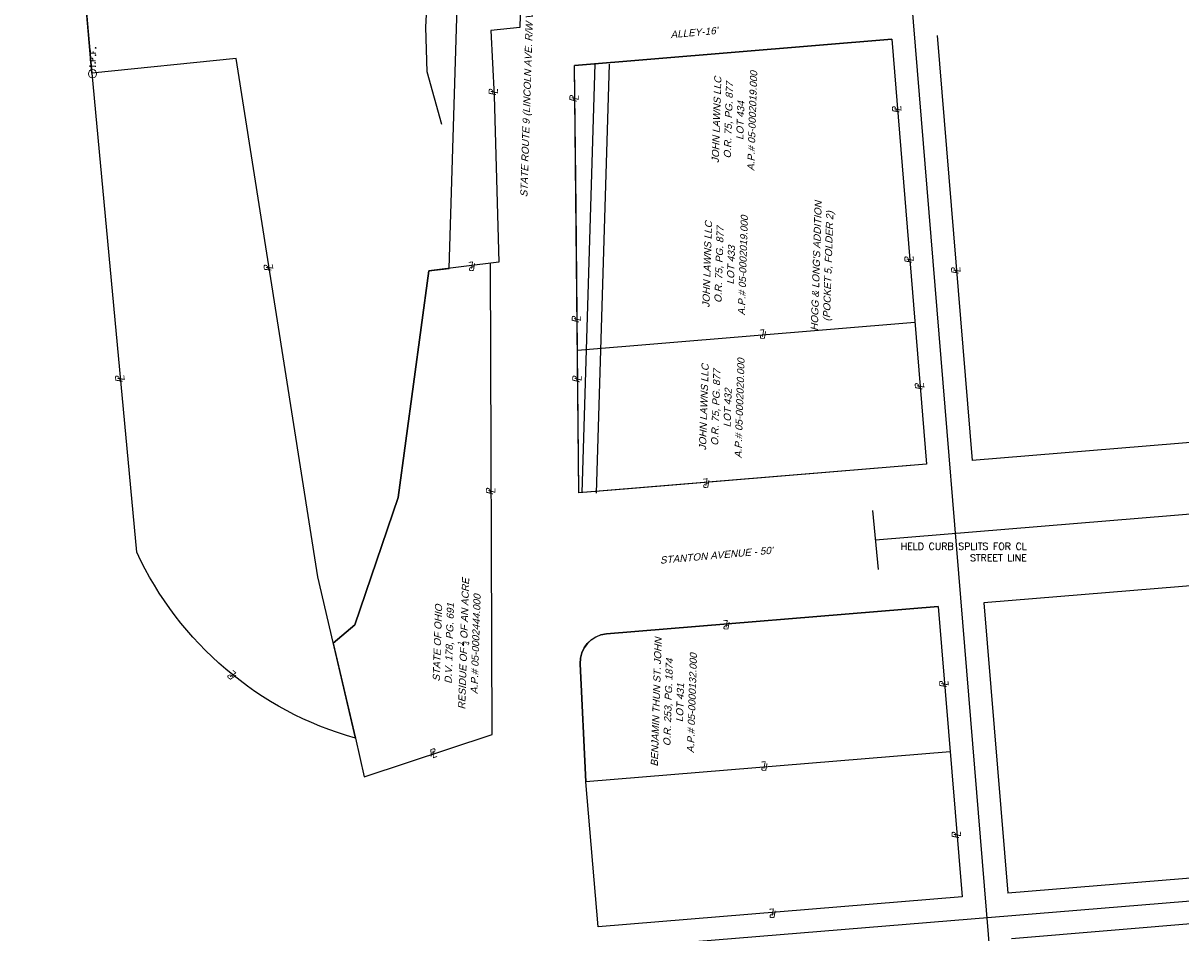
# Model space of a CAD drawing. Header units: feet. Extents: x 2383222 to 2387584, y 226448 to 228557.
# Tile 7 of 14: x 2386716 to 2387121, y 226736 to 227054. Entities that reach past the tile are written whole.
import ezdxf

# ---------------------------------------------------------------- set-up
doc = ezdxf.new("R2010")
doc.units = ezdxf.units.FT
doc.header["$MEASUREMENT"] = 0
for name, pattern in [('esmtmppr', [0]), ('esmtshpr', [0]), ('rowex', [0])]:
    doc.linetypes.add(name, pattern=pattern)
doc.layers.add('1_HIDDEN', color=7, linetype='Continuous', plot=False, transparency=0.5)
for name, color, linetype in [('DV_X_Property_Line', 7, 'Continuous'), ('DV_X_Text', 7, 'Continuous'), ('RW_P_Esmt_SH', 203, 'esmtshpr'), ('RW_P_Esmt_TMP', 203, 'esmtmppr'), ('RW_X_PARCEL', 6, 'ROWEXSH'), ('SV_X_Mon_Cells_Found', 7, 'Continuous')]:
    doc.layers.add(name, color=color, linetype=linetype)
doc.layers.add('SC_Scratch7', color=140, linetype='Continuous', plot=False)
doc.styles.add('30-LT', font='font30.shx')
doc.styles.add('SHR', font='SIMPLEX', dxfattribs={"height": 0.75})
doc.styles.add('Slanted Normal (0.125) Font 31', font='arial.ttf', dxfattribs={"oblique": 15, "height": 0.125})
doc.linetypes.add('ROWEXSH', pattern='A,0.8,-0.45,["Ex R/W",30-LT,S=0.14,R=0,X=-0.35,Y=-0.07],-0.45', length=1.7)

# ---------------------------------------------------------------- blocks, each defined once
blk = doc.blocks.new('IPF')
at = {"layer": 'SV_X_Mon_Cells_Found', "color": 7, "linetype": 'Continuous', "lineweight": 0, "flags": 128}
for points in [[(0.101, 0.04), (0.118, 0.04)], [(0.11, -0.04), (0.11, 0.04)], [(0.188, -0.04), (0.188, 0.04), (0.214, 0.04), (0.217, 0.039), (0.221, 0.038), (0.223, 0.037), (0.224, 0.036), (0.226, 0.032), (0.228, 0.029), (0.229, 0.024), (0.229, 0.017), (0.229, 0.014), (0.227, 0.01), (0.225, 0.006), (0.223, 0.004), (0.221, 0.003), (0.219, 0.002), (0.214, 0.001), (0.188, 0.001)], [(0.338, 0.04), (0.3, 0.04), (0.3, -0.04)], [(0.3, 0.001), (0.327, 0.001)], [(0.101, -0.04), (0.118, -0.04)], [(0.157, -0.029), (0.16, -0.029), (0.162, -0.031), (0.164, -0.033), (0.164, -0.036), (0.162, -0.039), (0.16, -0.04), (0.157, -0.04), (0.156, -0.039), (0.154, -0.036), (0.154, -0.033), (0.156, -0.031), (0.157, -0.029)], [(0.27, -0.029), (0.273, -0.029), (0.274, -0.031), (0.276, -0.033), (0.276, -0.036), (0.274, -0.039), (0.273, -0.04), (0.27, -0.04), (0.268, -0.039), (0.267, -0.036), (0.267, -0.033), (0.268, -0.031), (0.27, -0.029)], [(0.377, -0.029), (0.38, -0.029), (0.382, -0.031), (0.383, -0.033), (0.383, -0.036), (0.382, -0.039), (0.38, -0.04), (0.377, -0.04), (0.376, -0.039), (0.374, -0.036), (0.374, -0.033), (0.376, -0.031), (0.377, -0.029)]]:
    blk.add_lwpolyline(points, dxfattribs=at)
at = {"layer": 'SV_X_Mon_Cells_Found', "color": 7, "linetype": 'Continuous', "lineweight": 0}
blk.add_circle((0, 0), 0.06, dxfattribs=at)
blk = doc.blocks.new('PL')
at = {"char_height": 0.125, "attachment_point": 5, "style": 'Slanted Normal (0.125) Font 31'}
for s, insert in [('P', (0.028, 0.031)), ('L', (0.047, -0.007))]:
    blk.add_mtext_dynamic_manual_height_columns(s, width=0.125, gutter_width=0.625, heights=[0], dxfattribs=dict(at, insert=insert))

msp = doc.modelspace()

# ---------------------------------------------------------------- linework, layer by layer
at = {"layer": '1_HIDDEN'}
for p, q in [((2387026.59, 227065.04), (2387072.85, 226501.78)), ((2387319, 226898.17), (2387014.22, 226873.02)), ((2387013.21, 226883.34), (2387015.22, 226862.69)), ((2387417.64, 226770.81), (2386905.43, 226728.58))]:
    msp.add_line(p, q, dxfattribs=at)
at = {"layer": 'DV_X_Property_Line'}
for p, q in [((2387035.87, 227049.74), (2387048.1, 226900.9)), ((2387019.93, 227048.42), (2387032.15, 226899.58)), ((2386909.4, 226989.32), (2386908.83, 227039.2)), ((2386909.88, 226939.42), (2386909.4, 226989.32)), ((2386880.01, 226804.94), (2386879.49, 226969.97, 1233.03)), ((2387028.08, 226949.19), (2386909.88, 226939.42)), ((2386910.37, 226889.53), (2386909.88, 226939.42)), ((2387316.94, 226923.09), (2387048.1, 226900.9)), ((2387032.15, 226899.58), (2386910.37, 226889.53)), ((2387032.15, 226899.58), (2386910.37, 226889.53)), ((2387321.06, 226873.26), (2387052.19, 226851.07)), ((2387052.19, 226851.07), (2387060.54, 226749.4)), ((2387036.24, 226849.75), (2386920.03, 226840.16)), ((2387036.24, 226849.75), (2387044.59, 226748.08)), ((2386910.87, 226829.73), (2386912.77, 226788.38)), ((2386832.11, 226803.67), (2386835.2, 226790.14)), ((2386835.2, 226790.14), (2386880.01, 226804.94)), ((2387040.42, 226798.91), (2386912.77, 226788.38)), ((2386917.11, 226737.57), (2386912.77, 226788.38)), ((2387416.98, 226778.78), (2387060.54, 226749.4)), ((2387418.29, 226762.84), (2387061.85, 226733.45)), ((2387044.59, 226748.08), (2386917.11, 226737.57))]:
    msp.add_line(p, q, dxfattribs=at)
at = {"layer": 'DV_X_Property_Line', "elevation": 1233.03}
msp.add_lwpolyline([(2386832.12, 226803.68, -0.218949), (2386755.58, 226868.78), (2386739.9, 227036.55), (2386730.25, 227146.89), (2386716.56, 227288.55), (2386896.77, 227307.12), (2386889.77, 227052.55), (2386879.51, 227051.42), (2386880.74, 227028.62), (2386882.38, 226970.34), (2386857.85, 226967.25), (2386847.07, 226887.98), (2386831.98, 226843.38), (2386824.36, 226836.9), (2386832.11, 226803.67)], format="xyb", dxfattribs=at)
at = {"layer": 'DV_X_Property_Line'}
for points, elevation in [([(2386832.11, 226803.67), (2386818.93, 226860.16), (2386790.42, 227041.65), (2386739.87, 227036.53), (2386730.21, 227146.88), (2386716.51, 227288.54), (2386715.79, 227296.02)], 1233.03), ([(2387019.93, 227048.42), (2386908.83, 227039.2)], 1210.7)]:
    msp.add_lwpolyline(points, dxfattribs=dict(at, elevation=elevation))
at = {"layer": 'RW_P_Esmt_SH'}
msp.add_lwpolyline([(2386911.56, 226889.63), (2386916.15, 227039.81)], dxfattribs=at)
at = {"layer": 'RW_P_Esmt_TMP'}
msp.add_lwpolyline([(2386916.56, 226889.48), (2386921.15, 227039.66)], dxfattribs=at)
at = {"layer": 'RW_X_PARCEL', "linetype": 'rowex'}
for points in [[(2386824.36, 226836.9), (2386831.98, 226843.38), (2386847.07, 226887.98), (2386857.85, 226967.25), (2386864.94, 226968.14), (2386887.92, 227720.39), (2386878.19, 227729.36), (2386894.95, 228278.06)], [(2386862.4, 227018.49), (2386857.22, 227036.94), (2386856.78, 227052.63), (2386861.29, 227140.16)]]:
    msp.add_lwpolyline(points, dxfattribs=at)
at = {"layer": 'RW_X_PARCEL', "linetype": 'rowex', "flags": 128}
for points in [[(2386910.37, 226889.53), (2386910.37, 226889.53), (2386908.83, 227039.2), (2387019.93, 227048.42)], [(2387032.15, 226899.58), (2386927.82, 226890.97)]]:
    msp.add_lwpolyline(points, dxfattribs=at)
at = {"layer": 'RW_X_PARCEL'}
msp.add_lwpolyline([(2386927.82, 226890.97), (2386910.37, 226889.53)], dxfattribs=at)
at = {"layer": 'RW_X_PARCEL', "linetype": 'rowex'}
msp.add_lwpolyline([(2386917.11, 226737.57), (2386912.77, 226788.38), (2386910.87, 226829.73, -0.403629), (2386920.03, 226840.16), (2387036.24, 226849.75)], format="xyb", dxfattribs=at)
at = {"layer": 'RW_X_PARCEL'}
msp.add_arc((2386920.86, 226830.19), 10, 94.718, 182.6398, dxfattribs=at)

# ---------------------------------------------------------------- block references
at = {"layer": 'DV_X_Text', "xscale": 20, "yscale": 20, "zscale": 20}
for p, rotation in [((2386880.72, 227029.11, 1233.03), 93.08191472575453), ((2386908.97, 227026.86), 90.64878269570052), ((2387022.01, 227023.04), 94.69462528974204), ((2387026.33, 226970.42), 94.69462528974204), ((2386802.05, 226967.63, 1233.03), 98.92941849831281), ((2386873.76, 226969.25, 1233.03), 187.174970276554), ((2387042.7, 226966.62), 94.69462529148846), ((2386909.78, 226949.54), 90.55707473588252), ((2386975.68, 226945.49), 184.7128263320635), ((2386749.97, 226928.72, 1233.03), 95.33858138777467), ((2386909.99, 226928.6), 90.5569857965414), ((2387029.98, 226926.07), 94.69462528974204), ((2386879.74, 226889.32, 630.48), 90.17882074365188), ((2386955.84, 226893.28), 184.7180001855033), ((2386962.92, 226843.7), 184.718000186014), ((2386789.82, 226825.3, 1233.03), 140.324359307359), ((2387038.54, 226821.81), 94.69462528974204), ((2386858.63, 226797.88), 18.27583333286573), ((2386976.18, 226794.24), 184.7128263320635), ((2387042.88, 226768.98), 94.69462528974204), ((2386979.06, 226742.68), 184.7128263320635)]:
    msp.add_blockref('PL', p, dxfattribs=dict(at, rotation=rotation))
at = {"layer": 'SV_X_Mon_Cells_Found', "xscale": 24, "yscale": 24, "zscale": 24, "rotation": 88.23333333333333}
msp.add_blockref('IPF', (2386740.06, 227036.31, 1237.7), dxfattribs=at)

# ---------------------------------------------------------------- texts
at = {"layer": '1_HIDDEN', "insert": (2387067.23, 226872.03), "char_height": 2.4, "attachment_point": 3, "style": 'SHR'}
msp.add_mtext_dynamic_manual_height_columns('\\A1;HELD CURB SPLITS FOR CL STREET LINE', width=50.7315, gutter_width=12, heights=[0], dxfattribs=at)
at = {"layer": 'DV_X_Text', "char_height": 2.5, "attachment_point": 2, "rotation": 88.2333, "style": 'Slanted Normal (0.125) Font 31'}
for s, insert, width in [('\\A1;JOHN LAWNS LLC\\PO.R. 75, PG. 877\\PLOT 434\\PA.P.# 05-0002019.000', (2386957.34, 227020.22), 50.7315), ("\\A1;HOGG & LONG'S ADDITION\\P(POCKET 5, FOLDER 2)", (2386992.26, 226969.07), 111.581), ('\\A1;JOHN LAWNS LLC\\PO.R. 75, PG. 877\\PLOT 433\\PA.P.# 05-0002019.000', (2386954.07, 226969.63), 50.7315), ('\\A1;JOHN LAWNS LLC\\PO.R. 75, PG. 877\\PLOT 432\\PA.P.# 05-0002020.000', (2386952.89, 226919.62), 50.7315), ('\\A1;STATE OF OHIO\\PD.V. 178, PG. 691\\PRESIDUE OF {\\H0.7x;\\S1/4;} OF AN ACRE\\PA.P.# 05-0002444.000', (2386859.61, 226837.05), 50.7315), ('\\A1;BENJAMIN THUN ST. JOHN\\PO.R. 253, PG. 1874\\PLOT 431\\PA.P.# 05-0000132.000', (2386936.23, 226816.38), 50.7315)]:
    msp.add_mtext(s, dxfattribs=dict(at, insert=insert, width=width))
at = {"layer": 'SC_Scratch7', "char_height": 2.5, "attachment_point": 2, "style": 'Slanted Normal (0.125) Font 31'}
for s, insert, width, rotation in [('\\A1;STATE ROUTE 9 (LINCOLN AVE. R/W VARIES)', (2386891.03, 227031.26), 87.4587, 88.2333), ("\\A1;ALLEY-16'", (2386950.6, 227052), 68.189, 5.1169), ("\\A1;STANTON AVENUE - 50'", (2386958.4, 226868.98), 68.189, 5.1169)]:
    msp.add_mtext(s, dxfattribs=dict(at, insert=insert, width=width, rotation=rotation))

doc.saveas('drawing.dxf')
